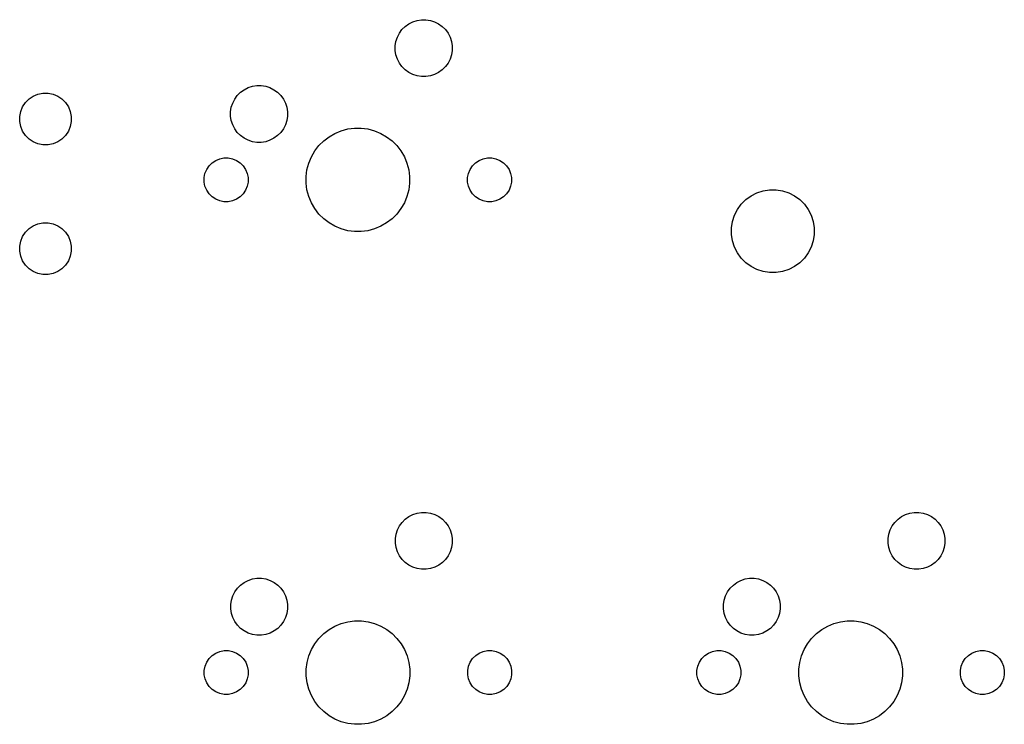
# Model space of a CAD drawing. Header units: inches. Extents: x 1.02 to 3.95, y -2.25 to -1.09.
# Tile 2 of 2: x 2.45 to 3.95, y -2.25 to -1.18. Entities that reach past the tile are written whole.
import ezdxf

# ---------------------------------------------------------------- set-up
doc = ezdxf.new("R2010")
doc.units = ezdxf.units.IN
doc.header["$MEASUREMENT"] = 0
doc.layers.add('B.Mask', color=4, linetype='CONTINUOUS', true_color=0x02ffee)

msp = doc.modelspace()

# ---------------------------------------------------------------- linework, layer by layer
at = {"layer": 'B.Mask', "linetype": 'CONTINUOUS'}
for p, q in [((3.0417, -1.1822), (3.0478, -1.1791)), ((3.0478, -1.1791), (3.0543, -1.177)), ((3.0543, -1.177), (3.061, -1.1759)), ((3.061, -1.1759), (3.0678, -1.1759)), ((3.0678, -1.1759), (3.0745, -1.177)), ((3.0745, -1.177), (3.0809, -1.1791)), ((3.0809, -1.1791), (3.087, -1.1822)), ((3.0274, -1.1965), (3.0314, -1.191)), ((3.0314, -1.191), (3.0362, -1.1862)), ((3.0362, -1.1862), (3.0417, -1.1822)), ((3.087, -1.1822), (3.0925, -1.1862)), ((3.0925, -1.1862), (3.0973, -1.191)), ((3.0973, -1.191), (3.1013, -1.1965)), ((3.0212, -1.2157), (3.0223, -1.209)), ((3.0223, -1.209), (3.0244, -1.2025)), ((3.0244, -1.2025), (3.0274, -1.1965)), ((3.1013, -1.1965), (3.1044, -1.2025)), ((3.1044, -1.2025), (3.1065, -1.209)), ((3.1065, -1.209), (3.1075, -1.2157)), ((3.0212, -1.2225), (3.0212, -1.2157)), ((3.0223, -1.2292), (3.0212, -1.2225)), ((3.1075, -1.2225), (3.1065, -1.2292)), ((3.1075, -1.2157), (3.1075, -1.2225)), ((3.0244, -1.2357), (3.0223, -1.2292)), ((3.0274, -1.2417), (3.0244, -1.2357)), ((3.1044, -1.2357), (3.1013, -1.2417)), ((3.1065, -1.2292), (3.1044, -1.2357)), ((3.0314, -1.2472), (3.0274, -1.2417)), ((3.0362, -1.252), (3.0314, -1.2472)), ((3.0417, -1.256), (3.0362, -1.252)), ((3.0925, -1.252), (3.087, -1.256)), ((3.0973, -1.2472), (3.0925, -1.252)), ((3.1013, -1.2417), (3.0973, -1.2472)), ((3.0478, -1.2591), (3.0417, -1.256)), ((3.0543, -1.2612), (3.0478, -1.2591)), ((3.061, -1.2623), (3.0543, -1.2612)), ((3.0678, -1.2623), (3.061, -1.2623)), ((3.0745, -1.2612), (3.0678, -1.2623)), ((3.0809, -1.2591), (3.0745, -1.2612)), ((3.087, -1.256), (3.0809, -1.2591)), ((2.7862, -1.2862), (2.7917, -1.2822)), ((2.7917, -1.2822), (2.7978, -1.2791)), ((2.7978, -1.2791), (2.8043, -1.277)), ((2.8043, -1.277), (2.811, -1.2759)), ((2.811, -1.2759), (2.8178, -1.2759)), ((2.8178, -1.2759), (2.8245, -1.277)), ((2.8245, -1.277), (2.8309, -1.2791)), ((2.8309, -1.2791), (2.837, -1.2822)), ((2.837, -1.2822), (2.8425, -1.2862)), ((2.4597, -1.3018), (2.4652, -1.2963)), ((2.4652, -1.2963), (2.4716, -1.2921)), ((2.4716, -1.2921), (2.4787, -1.2891)), ((2.4787, -1.2891), (2.4863, -1.2876)), ((2.4863, -1.2876), (2.494, -1.2876)), ((2.494, -1.2876), (2.5016, -1.2891)), ((2.5016, -1.2891), (2.5087, -1.2921)), ((2.5087, -1.2921), (2.5151, -1.2963)), ((2.5151, -1.2963), (2.5206, -1.3018)), ((2.7744, -1.3025), (2.7774, -1.2965)), ((2.7774, -1.2965), (2.7814, -1.291)), ((2.7814, -1.291), (2.7862, -1.2862)), ((2.8425, -1.2862), (2.8473, -1.291)), ((2.8473, -1.291), (2.8513, -1.2965)), ((2.8513, -1.2965), (2.8544, -1.3025)), ((2.451, -1.3229), (2.4525, -1.3153)), ((2.4525, -1.3153), (2.4554, -1.3082)), ((2.4554, -1.3082), (2.4597, -1.3018)), ((2.5206, -1.3018), (2.5249, -1.3082)), ((2.5249, -1.3082), (2.5278, -1.3153)), ((2.5278, -1.3153), (2.5293, -1.3229)), ((2.7712, -1.3157), (2.7723, -1.309)), ((2.7723, -1.309), (2.7744, -1.3025)), ((2.8544, -1.3025), (2.8565, -1.309)), ((2.8565, -1.309), (2.8575, -1.3157)), ((2.451, -1.3306), (2.451, -1.3229)), ((2.5293, -1.3229), (2.5293, -1.3306)), ((2.7712, -1.3225), (2.7712, -1.3157)), ((2.7723, -1.3292), (2.7712, -1.3225)), ((2.7744, -1.3357), (2.7723, -1.3292)), ((2.8565, -1.3292), (2.8544, -1.3357)), ((2.8575, -1.3225), (2.8565, -1.3292)), ((2.8575, -1.3157), (2.8575, -1.3225)), ((2.4525, -1.3382), (2.451, -1.3306)), ((2.4554, -1.3453), (2.4525, -1.3382)), ((2.4597, -1.3517), (2.4554, -1.3453)), ((2.5249, -1.3453), (2.5206, -1.3517)), ((2.5278, -1.3382), (2.5249, -1.3453)), ((2.5293, -1.3306), (2.5278, -1.3382)), ((2.7774, -1.3417), (2.7744, -1.3357)), ((2.7814, -1.3472), (2.7774, -1.3417)), ((2.8513, -1.3417), (2.8473, -1.3472)), ((2.8544, -1.3357), (2.8513, -1.3417)), ((2.9295, -1.3485), (2.9391, -1.3445)), ((2.9391, -1.3445), (2.949, -1.3419)), ((2.949, -1.3419), (2.9592, -1.3405)), ((2.9592, -1.3405), (2.9695, -1.3405)), ((2.9695, -1.3405), (2.9797, -1.3419)), ((2.9797, -1.3419), (2.9897, -1.3445)), ((2.9897, -1.3445), (2.9992, -1.3485)), ((2.4652, -1.3572), (2.4597, -1.3517)), ((2.4716, -1.3615), (2.4652, -1.3572)), ((2.5151, -1.3572), (2.5087, -1.3615)), ((2.5206, -1.3517), (2.5151, -1.3572)), ((2.7862, -1.352), (2.7814, -1.3472)), ((2.7917, -1.356), (2.7862, -1.352)), ((2.7978, -1.3591), (2.7917, -1.356)), ((2.8043, -1.3612), (2.7978, -1.3591)), ((2.8309, -1.3591), (2.8245, -1.3612)), ((2.837, -1.356), (2.8309, -1.3591)), ((2.8425, -1.352), (2.837, -1.356)), ((2.8473, -1.3472), (2.8425, -1.352)), ((2.9052, -1.3672), (2.9125, -1.3599)), ((2.9125, -1.3599), (2.9206, -1.3536)), ((2.9206, -1.3536), (2.9295, -1.3485)), ((2.9992, -1.3485), (3.0081, -1.3536)), ((3.0081, -1.3536), (3.0163, -1.3599)), ((3.0163, -1.3599), (3.0236, -1.3672)), ((2.4787, -1.3644), (2.4716, -1.3615)), ((2.4863, -1.366), (2.4787, -1.3644)), ((2.494, -1.366), (2.4863, -1.366)), ((2.5016, -1.3644), (2.494, -1.366)), ((2.5087, -1.3615), (2.5016, -1.3644)), ((2.811, -1.3623), (2.8043, -1.3612)), ((2.8178, -1.3623), (2.811, -1.3623)), ((2.8245, -1.3612), (2.8178, -1.3623)), ((2.8989, -1.3753), (2.9052, -1.3672)), ((3.0236, -1.3672), (3.0298, -1.3753)), ((2.7431, -1.3932), (2.7486, -1.3896)), ((2.7486, -1.3896), (2.7547, -1.3871)), ((2.7547, -1.3871), (2.7611, -1.3858)), ((2.7611, -1.3858), (2.7677, -1.3858)), ((2.7677, -1.3858), (2.7741, -1.3871)), ((2.7741, -1.3871), (2.7801, -1.3896)), ((2.7801, -1.3896), (2.7856, -1.3932)), ((2.8898, -1.3938), (2.8938, -1.3843)), ((2.8938, -1.3843), (2.8989, -1.3753)), ((3.0298, -1.3753), (3.035, -1.3843)), ((3.035, -1.3843), (3.0389, -1.3938)), ((3.1431, -1.3932), (3.1486, -1.3896)), ((3.1486, -1.3896), (3.1547, -1.3871)), ((3.1547, -1.3871), (3.1611, -1.3858)), ((3.1611, -1.3858), (3.1677, -1.3858)), ((3.1677, -1.3858), (3.1741, -1.3871)), ((3.1741, -1.3871), (3.1801, -1.3896)), ((3.1801, -1.3896), (3.1856, -1.3932)), ((2.7323, -1.4094), (2.7349, -1.4033)), ((2.7349, -1.4033), (2.7385, -1.3979)), ((2.7385, -1.3979), (2.7431, -1.3932)), ((2.7856, -1.3932), (2.7902, -1.3979)), ((2.7902, -1.3979), (2.7939, -1.4033)), ((2.7939, -1.4033), (2.7964, -1.4094)), ((2.8858, -1.4139), (2.8871, -1.4037)), ((2.8871, -1.4037), (2.8898, -1.3938)), ((3.0389, -1.3938), (3.0416, -1.4037)), ((3.0416, -1.4037), (3.0429, -1.4139)), ((3.1323, -1.4094), (3.1349, -1.4033)), ((3.1349, -1.4033), (3.1385, -1.3979)), ((3.1385, -1.3979), (3.1431, -1.3932)), ((3.1856, -1.3932), (3.1902, -1.3979)), ((3.1902, -1.3979), (3.1939, -1.4033)), ((3.1939, -1.4033), (3.1964, -1.4094)), ((2.7311, -1.4158), (2.7323, -1.4094)), ((2.7311, -1.4224), (2.7311, -1.4158)), ((2.7964, -1.4094), (2.7977, -1.4158)), ((2.7977, -1.4158), (2.7977, -1.4224)), ((2.8858, -1.4242), (2.8858, -1.4139)), ((3.0429, -1.4139), (3.0429, -1.4242)), ((3.1311, -1.4158), (3.1323, -1.4094)), ((3.1311, -1.4224), (3.1311, -1.4158)), ((3.1964, -1.4094), (3.1977, -1.4158)), ((3.1977, -1.4158), (3.1977, -1.4224)), ((2.7323, -1.4288), (2.7311, -1.4224)), ((2.7349, -1.4349), (2.7323, -1.4288)), ((2.7385, -1.4403), (2.7349, -1.4349)), ((2.7939, -1.4349), (2.7902, -1.4403)), ((2.7964, -1.4288), (2.7939, -1.4349)), ((2.7977, -1.4224), (2.7964, -1.4288)), ((2.8871, -1.4345), (2.8858, -1.4242)), ((2.8898, -1.4444), (2.8871, -1.4345)), ((3.0416, -1.4345), (3.0389, -1.4444)), ((3.0429, -1.4242), (3.0416, -1.4345)), ((3.1323, -1.4288), (3.1311, -1.4224)), ((3.1349, -1.4349), (3.1323, -1.4288)), ((3.1385, -1.4403), (3.1349, -1.4349)), ((3.1939, -1.4349), (3.1902, -1.4403)), ((3.1964, -1.4288), (3.1939, -1.4349)), ((3.1977, -1.4224), (3.1964, -1.4288)), ((3.5798, -1.4358), (3.5895, -1.4342)), ((3.5895, -1.4342), (3.5994, -1.4342)), ((3.5994, -1.4342), (3.6092, -1.4358)), ((2.7431, -1.445), (2.7385, -1.4403)), ((2.7486, -1.4486), (2.7431, -1.445)), ((2.7547, -1.4511), (2.7486, -1.4486)), ((2.7801, -1.4486), (2.7741, -1.4511)), ((2.7856, -1.445), (2.7801, -1.4486)), ((2.7902, -1.4403), (2.7856, -1.445)), ((2.8938, -1.4539), (2.8898, -1.4444)), ((3.0389, -1.4444), (3.035, -1.4539)), ((3.1431, -1.445), (3.1385, -1.4403)), ((3.1486, -1.4486), (3.1431, -1.445)), ((3.1547, -1.4511), (3.1486, -1.4486)), ((3.1801, -1.4486), (3.1741, -1.4511)), ((3.1856, -1.445), (3.1801, -1.4486)), ((3.1902, -1.4403), (3.1856, -1.445)), ((3.5466, -1.4561), (3.5536, -1.4491)), ((3.5536, -1.4491), (3.5616, -1.4433)), ((3.5616, -1.4433), (3.5704, -1.4389)), ((3.5704, -1.4389), (3.5798, -1.4358)), ((3.6092, -1.4358), (3.6186, -1.4389)), ((3.6186, -1.4389), (3.6274, -1.4433)), ((3.6274, -1.4433), (3.6354, -1.4491)), ((3.6354, -1.4491), (3.6424, -1.4561)), ((2.7611, -1.4524), (2.7547, -1.4511)), ((2.7677, -1.4524), (2.7611, -1.4524)), ((2.7741, -1.4511), (2.7677, -1.4524)), ((2.8989, -1.4628), (2.8938, -1.4539)), ((2.9052, -1.471), (2.8989, -1.4628)), ((3.0298, -1.4628), (3.0236, -1.471)), ((3.035, -1.4539), (3.0298, -1.4628)), ((3.1611, -1.4524), (3.1547, -1.4511)), ((3.1677, -1.4524), (3.1611, -1.4524)), ((3.1741, -1.4511), (3.1677, -1.4524)), ((3.5363, -1.4729), (3.5408, -1.4641)), ((3.5408, -1.4641), (3.5466, -1.4561)), ((3.6424, -1.4561), (3.6482, -1.4641)), ((3.6482, -1.4641), (3.6527, -1.4729)), ((2.9125, -1.4783), (2.9052, -1.471)), ((2.9206, -1.4846), (2.9125, -1.4783)), ((3.0163, -1.4783), (3.0081, -1.4846)), ((3.0236, -1.471), (3.0163, -1.4783)), ((3.5332, -1.4823), (3.5363, -1.4729)), ((3.6527, -1.4729), (3.6557, -1.4823)), ((2.4597, -1.4986), (2.4652, -1.4932)), ((2.4652, -1.4932), (2.4716, -1.4889)), ((2.4716, -1.4889), (2.4787, -1.4859)), ((2.4787, -1.4859), (2.4863, -1.4844)), ((2.4863, -1.4844), (2.494, -1.4844)), ((2.494, -1.4844), (2.5016, -1.4859)), ((2.5016, -1.4859), (2.5087, -1.4889)), ((2.5087, -1.4889), (2.5151, -1.4932)), ((2.5151, -1.4932), (2.5206, -1.4986)), ((2.9295, -1.4897), (2.9206, -1.4846)), ((2.9391, -1.4937), (2.9295, -1.4897)), ((2.949, -1.4963), (2.9391, -1.4937)), ((2.9897, -1.4937), (2.9797, -1.4963)), ((2.9992, -1.4897), (2.9897, -1.4937)), ((3.0081, -1.4846), (2.9992, -1.4897)), ((3.5317, -1.4921), (3.5332, -1.4823)), ((3.5317, -1.502), (3.5317, -1.4921)), ((3.6557, -1.4823), (3.6573, -1.4921)), ((3.6573, -1.4921), (3.6573, -1.502)), ((2.4525, -1.5122), (2.4554, -1.5051)), ((2.4554, -1.5051), (2.4597, -1.4986)), ((2.5206, -1.4986), (2.5249, -1.5051)), ((2.5249, -1.5051), (2.5278, -1.5122)), ((2.9592, -1.4977), (2.949, -1.4963)), ((2.9695, -1.4977), (2.9592, -1.4977)), ((2.9797, -1.4963), (2.9695, -1.4977)), ((3.5332, -1.5118), (3.5317, -1.502)), ((3.6573, -1.502), (3.6557, -1.5118)), ((2.451, -1.5198), (2.4525, -1.5122)), ((2.451, -1.5275), (2.451, -1.5198)), ((2.5278, -1.5122), (2.5293, -1.5198)), ((2.5293, -1.5198), (2.5293, -1.5275)), ((3.5363, -1.5212), (3.5332, -1.5118)), ((3.5408, -1.53), (3.5363, -1.5212)), ((3.6527, -1.5212), (3.6482, -1.53)), ((3.6557, -1.5118), (3.6527, -1.5212)), ((2.4525, -1.5351), (2.451, -1.5275)), ((2.4554, -1.5422), (2.4525, -1.5351)), ((2.5278, -1.5351), (2.5249, -1.5422)), ((2.5293, -1.5275), (2.5278, -1.5351)), ((3.5466, -1.538), (3.5408, -1.53)), ((3.5536, -1.5449), (3.5466, -1.538)), ((3.6424, -1.538), (3.6354, -1.5449)), ((3.6482, -1.53), (3.6424, -1.538)), ((2.4597, -1.5486), (2.4554, -1.5422)), ((2.4652, -1.5541), (2.4597, -1.5486)), ((2.4716, -1.5583), (2.4652, -1.5541)), ((2.5151, -1.5541), (2.5087, -1.5583)), ((2.5206, -1.5486), (2.5151, -1.5541)), ((2.5249, -1.5422), (2.5206, -1.5486)), ((3.5616, -1.5508), (3.5536, -1.5449)), ((3.5704, -1.5552), (3.5616, -1.5508)), ((3.6274, -1.5508), (3.6186, -1.5552)), ((3.6354, -1.5449), (3.6274, -1.5508)), ((2.4787, -1.5613), (2.4716, -1.5583)), ((2.4863, -1.5628), (2.4787, -1.5613)), ((2.494, -1.5628), (2.4863, -1.5628)), ((2.5016, -1.5613), (2.494, -1.5628)), ((2.5087, -1.5583), (2.5016, -1.5613)), ((3.5798, -1.5583), (3.5704, -1.5552)), ((3.5895, -1.5598), (3.5798, -1.5583)), ((3.5994, -1.5598), (3.5895, -1.5598)), ((3.6092, -1.5583), (3.5994, -1.5598)), ((3.6186, -1.5552), (3.6092, -1.5583)), ((3.0419, -1.9304), (3.048, -1.9273)), ((3.048, -1.9273), (3.0545, -1.9252)), ((3.0545, -1.9252), (3.0612, -1.9241)), ((3.0612, -1.9241), (3.068, -1.9241)), ((3.068, -1.9241), (3.0747, -1.9252)), ((3.0747, -1.9252), (3.0811, -1.9273)), ((3.0811, -1.9273), (3.0872, -1.9304)), ((3.79, -1.9304), (3.796, -1.9273)), ((3.796, -1.9273), (3.8025, -1.9252)), ((3.8025, -1.9252), (3.8092, -1.9241)), ((3.8092, -1.9241), (3.816, -1.9241)), ((3.816, -1.9241), (3.8227, -1.9252)), ((3.8227, -1.9252), (3.8292, -1.9273)), ((3.8292, -1.9273), (3.8352, -1.9304)), ((3.0276, -1.9447), (3.0316, -1.9392)), ((3.0316, -1.9392), (3.0364, -1.9344)), ((3.0364, -1.9344), (3.0419, -1.9304)), ((3.0872, -1.9304), (3.0927, -1.9344)), ((3.0927, -1.9344), (3.0975, -1.9392)), ((3.0975, -1.9392), (3.1015, -1.9447)), ((3.7757, -1.9447), (3.7797, -1.9392)), ((3.7797, -1.9392), (3.7845, -1.9344)), ((3.7845, -1.9344), (3.79, -1.9304)), ((3.8352, -1.9304), (3.8407, -1.9344)), ((3.8407, -1.9344), (3.8455, -1.9392)), ((3.8455, -1.9392), (3.8495, -1.9447)), ((3.0214, -1.9639), (3.0225, -1.9572)), ((3.0225, -1.9572), (3.0246, -1.9507)), ((3.0246, -1.9507), (3.0276, -1.9447)), ((3.1015, -1.9447), (3.1046, -1.9507)), ((3.1046, -1.9507), (3.1067, -1.9572)), ((3.1067, -1.9572), (3.1077, -1.9639)), ((3.7694, -1.9639), (3.7705, -1.9572)), ((3.7705, -1.9572), (3.7726, -1.9507)), ((3.7726, -1.9507), (3.7757, -1.9447)), ((3.8495, -1.9447), (3.8526, -1.9507)), ((3.8526, -1.9507), (3.8547, -1.9572)), ((3.8547, -1.9572), (3.8558, -1.9639)), ((3.0214, -1.9707), (3.0214, -1.9639)), ((3.0225, -1.9774), (3.0214, -1.9707)), ((3.1077, -1.9707), (3.1067, -1.9774)), ((3.1077, -1.9639), (3.1077, -1.9707)), ((3.7694, -1.9707), (3.7694, -1.9639)), ((3.7705, -1.9774), (3.7694, -1.9707)), ((3.8558, -1.9707), (3.8547, -1.9774)), ((3.8558, -1.9639), (3.8558, -1.9707)), ((3.0246, -1.9839), (3.0225, -1.9774)), ((3.0276, -1.99), (3.0246, -1.9839)), ((3.1046, -1.9839), (3.1015, -1.99)), ((3.1067, -1.9774), (3.1046, -1.9839)), ((3.7726, -1.9839), (3.7705, -1.9774)), ((3.7757, -1.99), (3.7726, -1.9839)), ((3.8526, -1.9839), (3.8495, -1.99)), ((3.8547, -1.9774), (3.8526, -1.9839)), ((3.0316, -1.9954), (3.0276, -1.99)), ((3.0364, -2.0003), (3.0316, -1.9954)), ((3.0419, -2.0042), (3.0364, -2.0003)), ((3.0927, -2.0003), (3.0872, -2.0042)), ((3.0975, -1.9954), (3.0927, -2.0003)), ((3.1015, -1.99), (3.0975, -1.9954)), ((3.7797, -1.9954), (3.7757, -1.99)), ((3.7845, -2.0003), (3.7797, -1.9954)), ((3.79, -2.0042), (3.7845, -2.0003)), ((3.8407, -2.0003), (3.8352, -2.0042)), ((3.8455, -1.9954), (3.8407, -2.0003)), ((3.8495, -1.99), (3.8455, -1.9954)), ((3.048, -2.0073), (3.0419, -2.0042)), ((3.0545, -2.0094), (3.048, -2.0073)), ((3.0612, -2.0105), (3.0545, -2.0094)), ((3.068, -2.0105), (3.0612, -2.0105)), ((3.0747, -2.0094), (3.068, -2.0105)), ((3.0811, -2.0073), (3.0747, -2.0094)), ((3.0872, -2.0042), (3.0811, -2.0073)), ((3.796, -2.0073), (3.79, -2.0042)), ((3.8025, -2.0094), (3.796, -2.0073)), ((3.8092, -2.0105), (3.8025, -2.0094)), ((3.816, -2.0105), (3.8092, -2.0105)), ((3.8227, -2.0094), (3.816, -2.0105)), ((3.8292, -2.0073), (3.8227, -2.0094)), ((3.8352, -2.0042), (3.8292, -2.0073)), ((2.7864, -2.0344), (2.7919, -2.0304)), ((2.7919, -2.0304), (2.798, -2.0273)), ((2.798, -2.0273), (2.8045, -2.0252)), ((2.8045, -2.0252), (2.8112, -2.0241)), ((2.8112, -2.0241), (2.818, -2.0241)), ((2.818, -2.0241), (2.8247, -2.0252)), ((2.8247, -2.0252), (2.8311, -2.0273)), ((2.8311, -2.0273), (2.8372, -2.0304)), ((2.8372, -2.0304), (2.8427, -2.0344)), ((3.5345, -2.0344), (3.54, -2.0304)), ((3.54, -2.0304), (3.546, -2.0273)), ((3.546, -2.0273), (3.5525, -2.0252)), ((3.5525, -2.0252), (3.5592, -2.0241)), ((3.5592, -2.0241), (3.566, -2.0241)), ((3.566, -2.0241), (3.5727, -2.0252)), ((3.5727, -2.0252), (3.5792, -2.0273)), ((3.5792, -2.0273), (3.5852, -2.0304)), ((3.5852, -2.0304), (3.5907, -2.0344)), ((2.7746, -2.0507), (2.7776, -2.0447)), ((2.7776, -2.0447), (2.7816, -2.0392)), ((2.7816, -2.0392), (2.7864, -2.0344)), ((2.8427, -2.0344), (2.8475, -2.0392)), ((2.8475, -2.0392), (2.8515, -2.0447)), ((2.8515, -2.0447), (2.8546, -2.0507)), ((3.5226, -2.0507), (3.5257, -2.0447)), ((3.5257, -2.0447), (3.5297, -2.0392)), ((3.5297, -2.0392), (3.5345, -2.0344)), ((3.5907, -2.0344), (3.5955, -2.0392)), ((3.5955, -2.0392), (3.5995, -2.0447)), ((3.5995, -2.0447), (3.6026, -2.0507)), ((2.7714, -2.0639), (2.7725, -2.0572)), ((2.7725, -2.0572), (2.7746, -2.0507)), ((2.8546, -2.0507), (2.8567, -2.0572)), ((2.8567, -2.0572), (2.8577, -2.0639)), ((3.5194, -2.0639), (3.5205, -2.0572)), ((3.5205, -2.0572), (3.5226, -2.0507)), ((3.6026, -2.0507), (3.6047, -2.0572)), ((3.6047, -2.0572), (3.6058, -2.0639)), ((2.7714, -2.0707), (2.7714, -2.0639)), ((2.7725, -2.0774), (2.7714, -2.0707)), ((2.7746, -2.0839), (2.7725, -2.0774)), ((2.8567, -2.0774), (2.8546, -2.0839)), ((2.8577, -2.0707), (2.8567, -2.0774)), ((2.8577, -2.0639), (2.8577, -2.0707)), ((3.5194, -2.0707), (3.5194, -2.0639)), ((3.5205, -2.0774), (3.5194, -2.0707)), ((3.5226, -2.0839), (3.5205, -2.0774)), ((3.6047, -2.0774), (3.6026, -2.0839)), ((3.6058, -2.0707), (3.6047, -2.0774)), ((3.6058, -2.0639), (3.6058, -2.0707)), ((2.7776, -2.09), (2.7746, -2.0839)), ((2.7816, -2.0954), (2.7776, -2.09)), ((2.8515, -2.09), (2.8475, -2.0954)), ((2.8546, -2.0839), (2.8515, -2.09)), ((2.9297, -2.0967), (2.9393, -2.0928)), ((2.9393, -2.0928), (2.9492, -2.0901)), ((2.9492, -2.0901), (2.9594, -2.0888)), ((2.9594, -2.0888), (2.9697, -2.0888)), ((2.9697, -2.0888), (2.9799, -2.0901)), ((2.9799, -2.0901), (2.9899, -2.0928)), ((2.9899, -2.0928), (2.9994, -2.0967)), ((3.5257, -2.09), (3.5226, -2.0839)), ((3.5297, -2.0954), (3.5257, -2.09)), ((3.5995, -2.09), (3.5955, -2.0954)), ((3.6026, -2.0839), (3.5995, -2.09)), ((3.6778, -2.0967), (3.6873, -2.0928)), ((3.6873, -2.0928), (3.6972, -2.0901)), ((3.6972, -2.0901), (3.7074, -2.0888)), ((3.7074, -2.0888), (3.7177, -2.0888)), ((3.7177, -2.0888), (3.728, -2.0901)), ((3.728, -2.0901), (3.7379, -2.0928)), ((3.7379, -2.0928), (3.7474, -2.0967)), ((2.7864, -2.1003), (2.7816, -2.0954)), ((2.7919, -2.1042), (2.7864, -2.1003)), ((2.798, -2.1073), (2.7919, -2.1042)), ((2.8045, -2.1094), (2.798, -2.1073)), ((2.8311, -2.1073), (2.8247, -2.1094)), ((2.8372, -2.1042), (2.8311, -2.1073)), ((2.8427, -2.1003), (2.8372, -2.1042)), ((2.8475, -2.0954), (2.8427, -2.1003)), ((2.9126, -2.1081), (2.9208, -2.1019)), ((2.9208, -2.1019), (2.9297, -2.0967)), ((2.9994, -2.0967), (3.0083, -2.1019)), ((3.0083, -2.1019), (3.0165, -2.1081)), ((3.5345, -2.1003), (3.5297, -2.0954)), ((3.54, -2.1042), (3.5345, -2.1003)), ((3.546, -2.1073), (3.54, -2.1042)), ((3.5525, -2.1094), (3.546, -2.1073)), ((3.5792, -2.1073), (3.5727, -2.1094)), ((3.5852, -2.1042), (3.5792, -2.1073)), ((3.5907, -2.1003), (3.5852, -2.1042)), ((3.5955, -2.0954), (3.5907, -2.1003)), ((3.6607, -2.1081), (3.6689, -2.1019)), ((3.6689, -2.1019), (3.6778, -2.0967)), ((3.7474, -2.0967), (3.7563, -2.1019)), ((3.7563, -2.1019), (3.7645, -2.1081)), ((2.8112, -2.1105), (2.8045, -2.1094)), ((2.818, -2.1105), (2.8112, -2.1105)), ((2.8247, -2.1094), (2.818, -2.1105)), ((2.8991, -2.1236), (2.9054, -2.1154)), ((2.9054, -2.1154), (2.9126, -2.1081)), ((3.0165, -2.1081), (3.0238, -2.1154)), ((3.0238, -2.1154), (3.03, -2.1236)), ((3.5592, -2.1105), (3.5525, -2.1094)), ((3.566, -2.1105), (3.5592, -2.1105)), ((3.5727, -2.1094), (3.566, -2.1105)), ((3.6471, -2.1236), (3.6534, -2.1154)), ((3.6534, -2.1154), (3.6607, -2.1081)), ((3.7645, -2.1081), (3.7718, -2.1154)), ((3.7718, -2.1154), (3.7781, -2.1236)), ((2.7488, -2.1378), (2.7549, -2.1353)), ((2.7549, -2.1353), (2.7613, -2.134)), ((2.7613, -2.134), (2.7678, -2.134)), ((2.7678, -2.134), (2.7743, -2.1353)), ((2.7743, -2.1353), (2.7803, -2.1378)), ((2.89, -2.142), (2.8939, -2.1325)), ((2.8939, -2.1325), (2.8991, -2.1236)), ((3.03, -2.1236), (3.0352, -2.1325)), ((3.0352, -2.1325), (3.0391, -2.142)), ((3.1488, -2.1378), (3.1549, -2.1353)), ((3.1549, -2.1353), (3.1613, -2.134)), ((3.1613, -2.134), (3.1678, -2.134)), ((3.1678, -2.134), (3.1743, -2.1353)), ((3.1743, -2.1353), (3.1803, -2.1378)), ((3.4968, -2.1378), (3.5029, -2.1353)), ((3.5029, -2.1353), (3.5093, -2.134)), ((3.5093, -2.134), (3.5159, -2.134)), ((3.5159, -2.134), (3.5223, -2.1353)), ((3.5223, -2.1353), (3.5284, -2.1378)), ((3.638, -2.142), (3.642, -2.1325)), ((3.642, -2.1325), (3.6471, -2.1236)), ((3.7781, -2.1236), (3.7832, -2.1325)), ((3.7832, -2.1325), (3.7872, -2.142)), ((3.8968, -2.1378), (3.9029, -2.1353)), ((3.9029, -2.1353), (3.9093, -2.134)), ((3.9093, -2.134), (3.9159, -2.134)), ((3.9159, -2.134), (3.9223, -2.1353)), ((3.9223, -2.1353), (3.9284, -2.1378)), ((2.7325, -2.1576), (2.7351, -2.1515)), ((2.7351, -2.1515), (2.7387, -2.1461)), ((2.7387, -2.1461), (2.7433, -2.1415)), ((2.7433, -2.1415), (2.7488, -2.1378)), ((2.7803, -2.1378), (2.7858, -2.1415)), ((2.7858, -2.1415), (2.7904, -2.1461)), ((2.7904, -2.1461), (2.7941, -2.1515)), ((2.7941, -2.1515), (2.7966, -2.1576)), ((2.886, -2.1622), (2.8873, -2.152)), ((2.8873, -2.152), (2.89, -2.142)), ((3.0391, -2.142), (3.0418, -2.152)), ((3.0418, -2.152), (3.0431, -2.1622)), ((3.1325, -2.1576), (3.1351, -2.1515)), ((3.1351, -2.1515), (3.1387, -2.1461)), ((3.1387, -2.1461), (3.1433, -2.1415)), ((3.1433, -2.1415), (3.1488, -2.1378)), ((3.1803, -2.1378), (3.1858, -2.1415)), ((3.1858, -2.1415), (3.1904, -2.1461)), ((3.1904, -2.1461), (3.1941, -2.1515)), ((3.1941, -2.1515), (3.1966, -2.1576)), ((3.4806, -2.1576), (3.4831, -2.1515)), ((3.4831, -2.1515), (3.4867, -2.1461)), ((3.4867, -2.1461), (3.4914, -2.1415)), ((3.4914, -2.1415), (3.4968, -2.1378)), ((3.5284, -2.1378), (3.5338, -2.1415)), ((3.5338, -2.1415), (3.5385, -2.1461)), ((3.5385, -2.1461), (3.5421, -2.1515)), ((3.5421, -2.1515), (3.5446, -2.1576)), ((3.634, -2.1622), (3.6354, -2.152)), ((3.6354, -2.152), (3.638, -2.142)), ((3.7872, -2.142), (3.7898, -2.152)), ((3.7898, -2.152), (3.7912, -2.1622)), ((3.8806, -2.1576), (3.8831, -2.1515)), ((3.8831, -2.1515), (3.8867, -2.1461)), ((3.8867, -2.1461), (3.8914, -2.1415)), ((3.8914, -2.1415), (3.8968, -2.1378)), ((3.9284, -2.1378), (3.9338, -2.1415)), ((3.9338, -2.1415), (3.9385, -2.1461)), ((3.9385, -2.1461), (3.9421, -2.1515)), ((3.9421, -2.1515), (3.9446, -2.1576)), ((2.7313, -2.164), (2.7325, -2.1576)), ((2.7313, -2.1706), (2.7313, -2.164)), ((2.7966, -2.1576), (2.7979, -2.164)), ((2.7979, -2.164), (2.7979, -2.1706)), ((2.886, -2.1725), (2.886, -2.1622)), ((3.0431, -2.1622), (3.0431, -2.1725)), ((3.1313, -2.164), (3.1325, -2.1576)), ((3.1313, -2.1706), (3.1313, -2.164)), ((3.1966, -2.1576), (3.1979, -2.164)), ((3.1979, -2.164), (3.1979, -2.1706)), ((3.4793, -2.164), (3.4806, -2.1576)), ((3.4793, -2.1706), (3.4793, -2.164)), ((3.5446, -2.1576), (3.5459, -2.164)), ((3.5459, -2.164), (3.5459, -2.1706)), ((3.634, -2.1725), (3.634, -2.1622)), ((3.7912, -2.1622), (3.7912, -2.1725)), ((3.8793, -2.164), (3.8806, -2.1576)), ((3.8793, -2.1706), (3.8793, -2.164)), ((3.9446, -2.1576), (3.9459, -2.164)), ((3.9459, -2.164), (3.9459, -2.1706)), ((2.7325, -2.177), (2.7313, -2.1706)), ((2.7351, -2.1831), (2.7325, -2.177)), ((2.7966, -2.177), (2.7941, -2.1831)), ((2.7979, -2.1706), (2.7966, -2.177)), ((2.8873, -2.1827), (2.886, -2.1725)), ((3.0431, -2.1725), (3.0418, -2.1827)), ((3.1325, -2.177), (3.1313, -2.1706)), ((3.1351, -2.1831), (3.1325, -2.177)), ((3.1966, -2.177), (3.1941, -2.1831)), ((3.1979, -2.1706), (3.1966, -2.177)), ((3.4806, -2.177), (3.4793, -2.1706)), ((3.4831, -2.1831), (3.4806, -2.177)), ((3.5446, -2.177), (3.5421, -2.1831)), ((3.5459, -2.1706), (3.5446, -2.177)), ((3.6354, -2.1827), (3.634, -2.1725)), ((3.7912, -2.1725), (3.7898, -2.1827)), ((3.8806, -2.177), (3.8793, -2.1706)), ((3.8831, -2.1831), (3.8806, -2.177)), ((3.9446, -2.177), (3.9421, -2.1831)), ((3.9459, -2.1706), (3.9446, -2.177)), ((2.7387, -2.1886), (2.7351, -2.1831)), ((2.7433, -2.1932), (2.7387, -2.1886)), ((2.7488, -2.1968), (2.7433, -2.1932)), ((2.7549, -2.1993), (2.7488, -2.1968)), ((2.7803, -2.1968), (2.7743, -2.1993)), ((2.7858, -2.1932), (2.7803, -2.1968)), ((2.7904, -2.1886), (2.7858, -2.1932)), ((2.7941, -2.1831), (2.7904, -2.1886)), ((2.89, -2.1926), (2.8873, -2.1827)), ((2.8939, -2.2021), (2.89, -2.1926)), ((3.0391, -2.1926), (3.0352, -2.2021)), ((3.0418, -2.1827), (3.0391, -2.1926)), ((3.1387, -2.1886), (3.1351, -2.1831)), ((3.1433, -2.1932), (3.1387, -2.1886)), ((3.1488, -2.1968), (3.1433, -2.1932)), ((3.1549, -2.1993), (3.1488, -2.1968)), ((3.1803, -2.1968), (3.1743, -2.1993)), ((3.1858, -2.1932), (3.1803, -2.1968)), ((3.1904, -2.1886), (3.1858, -2.1932)), ((3.1941, -2.1831), (3.1904, -2.1886)), ((3.4867, -2.1886), (3.4831, -2.1831)), ((3.4914, -2.1932), (3.4867, -2.1886)), ((3.4968, -2.1968), (3.4914, -2.1932)), ((3.5029, -2.1993), (3.4968, -2.1968)), ((3.5284, -2.1968), (3.5223, -2.1993)), ((3.5338, -2.1932), (3.5284, -2.1968)), ((3.5385, -2.1886), (3.5338, -2.1932)), ((3.5421, -2.1831), (3.5385, -2.1886)), ((3.638, -2.1926), (3.6354, -2.1827)), ((3.642, -2.2021), (3.638, -2.1926)), ((3.7872, -2.1926), (3.7832, -2.2021)), ((3.7898, -2.1827), (3.7872, -2.1926)), ((3.8867, -2.1886), (3.8831, -2.1831)), ((3.8914, -2.1932), (3.8867, -2.1886)), ((3.8968, -2.1968), (3.8914, -2.1932)), ((3.9029, -2.1993), (3.8968, -2.1968)), ((3.9284, -2.1968), (3.9223, -2.1993)), ((3.9338, -2.1932), (3.9284, -2.1968)), ((3.9385, -2.1886), (3.9338, -2.1932)), ((3.9421, -2.1831), (3.9385, -2.1886)), ((2.7613, -2.2006), (2.7549, -2.1993)), ((2.7678, -2.2006), (2.7613, -2.2006)), ((2.7743, -2.1993), (2.7678, -2.2006)), ((2.8991, -2.2111), (2.8939, -2.2021)), ((2.9054, -2.2192), (2.8991, -2.2111)), ((3.03, -2.2111), (3.0238, -2.2192)), ((3.0352, -2.2021), (3.03, -2.2111)), ((3.1613, -2.2006), (3.1549, -2.1993)), ((3.1678, -2.2006), (3.1613, -2.2006)), ((3.1743, -2.1993), (3.1678, -2.2006)), ((3.5093, -2.2006), (3.5029, -2.1993)), ((3.5159, -2.2006), (3.5093, -2.2006)), ((3.5223, -2.1993), (3.5159, -2.2006)), ((3.6471, -2.2111), (3.642, -2.2021)), ((3.6534, -2.2192), (3.6471, -2.2111)), ((3.7781, -2.2111), (3.7718, -2.2192)), ((3.7832, -2.2021), (3.7781, -2.2111)), ((3.9093, -2.2006), (3.9029, -2.1993)), ((3.9159, -2.2006), (3.9093, -2.2006)), ((3.9223, -2.1993), (3.9159, -2.2006)), ((2.9126, -2.2265), (2.9054, -2.2192)), ((2.9208, -2.2328), (2.9126, -2.2265)), ((3.0165, -2.2265), (3.0083, -2.2328)), ((3.0238, -2.2192), (3.0165, -2.2265)), ((3.6607, -2.2265), (3.6534, -2.2192)), ((3.6689, -2.2328), (3.6607, -2.2265)), ((3.7645, -2.2265), (3.7563, -2.2328)), ((3.7718, -2.2192), (3.7645, -2.2265)), ((2.9297, -2.2379), (2.9208, -2.2328)), ((2.9393, -2.2419), (2.9297, -2.2379)), ((2.9492, -2.2446), (2.9393, -2.2419)), ((2.9899, -2.2419), (2.9799, -2.2446)), ((2.9994, -2.2379), (2.9899, -2.2419)), ((3.0083, -2.2328), (2.9994, -2.2379)), ((3.6778, -2.2379), (3.6689, -2.2328)), ((3.6873, -2.2419), (3.6778, -2.2379)), ((3.6972, -2.2446), (3.6873, -2.2419)), ((3.7379, -2.2419), (3.728, -2.2446)), ((3.7474, -2.2379), (3.7379, -2.2419)), ((3.7563, -2.2328), (3.7474, -2.2379)), ((2.9594, -2.2459), (2.9492, -2.2446)), ((2.9697, -2.2459), (2.9594, -2.2459)), ((2.9799, -2.2446), (2.9697, -2.2459)), ((3.7074, -2.2459), (3.6972, -2.2446)), ((3.7177, -2.2459), (3.7074, -2.2459)), ((3.728, -2.2446), (3.7177, -2.2459))]:
    msp.add_line(p, q, dxfattribs=at)

doc.saveas('drawing.dxf')
